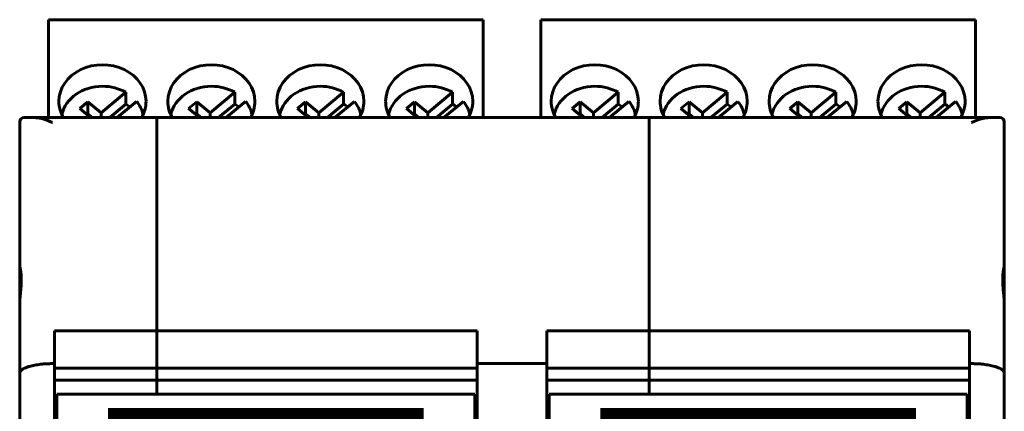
# Model space of a CAD drawing. Header units: millimetres. Extents: x -13 to 39, y -19 to 89.
# Tile 15 of 15: x -6 to 39, y 71 to 89. Entities that reach past the tile are written whole.
import ezdxf

# ---------------------------------------------------------------- set-up
doc = ezdxf.new("R2010")
doc.units = ezdxf.units.MM
doc.linetypes.add('K5LT_BASIC', pattern=[0])

msp = doc.modelspace()

# ---------------------------------------------------------------- linework, layer by layer
at = {"color": 150, "linetype": 'K5LT_BASIC', "lineweight": 60, "true_color": 0x0080ff}
for p, q in [((-4.936, 88.838), (15.014, 88.838)), ((-4.936, 88.826), (-4.936, 88.838)), ((-4.936, 88.826), (15.014, 88.826)), ((-4.936, 88.735), (-4.936, 88.826)), ((-4.936, 88.735), (-4.936, 84.338)), ((15.014, 88.826), (15.014, 88.838)), ((15.014, 88.735), (15.014, 88.826)), ((15.014, 88.735), (15.014, 84.338)), ((17.664, 88.838), (37.614, 88.838)), ((17.664, 88.826), (17.664, 88.838)), ((17.664, 88.826), (37.614, 88.826)), ((17.664, 88.735), (17.664, 88.826)), ((17.664, 88.735), (17.664, 84.338)), ((37.614, 88.826), (37.614, 88.838)), ((37.614, 88.735), (37.614, 88.826)), ((37.614, 88.735), (37.614, 84.338)), ((-1.39, 85.501), (-2.523, 84.551)), ((-1.39, 84.956), (-1.39, 85.501)), ((3.61, 85.501), (2.477, 84.551)), ((3.61, 84.956), (3.61, 85.501)), ((8.61, 85.501), (7.477, 84.551)), ((8.61, 84.956), (8.61, 85.501)), ((13.61, 85.501), (12.477, 84.551)), ((13.61, 84.956), (13.61, 85.501)), ((21.21, 85.501), (20.077, 84.551)), ((21.21, 84.956), (21.21, 85.501)), ((26.21, 85.501), (25.077, 84.551)), ((26.21, 84.956), (26.21, 85.501)), ((31.21, 85.501), (30.077, 84.551)), ((31.21, 84.956), (31.21, 85.501)), ((36.21, 85.501), (35.077, 84.551)), ((36.21, 84.956), (36.21, 85.501)), ((-3.134, 85.063), (-3.506, 84.751)), ((-2.523, 84.551), (-3.134, 85.063)), ((-3.134, 85.063), (-3.134, 84.519)), ((-1.787, 84.338), (-0.895, 85.086)), ((1.866, 85.063), (1.494, 84.751)), ((1.866, 85.063), (1.866, 84.519)), ((2.477, 84.551), (1.866, 85.063)), ((3.213, 84.338), (4.105, 85.086)), ((6.866, 85.063), (6.494, 84.751)), ((7.477, 84.551), (6.866, 85.063)), ((6.866, 85.063), (6.866, 84.519)), ((8.213, 84.338), (9.105, 85.086)), ((11.866, 85.063), (11.494, 84.751)), ((11.866, 85.063), (11.866, 84.519)), ((12.477, 84.551), (11.866, 85.063)), ((13.213, 84.338), (14.105, 85.086)), ((19.466, 85.063), (19.094, 84.751)), ((20.077, 84.551), (19.466, 85.063)), ((19.466, 85.063), (19.466, 84.519)), ((20.813, 84.338), (21.705, 85.086)), ((24.466, 85.063), (24.094, 84.751)), ((24.466, 85.063), (24.466, 84.519)), ((25.077, 84.551), (24.466, 85.063)), ((25.813, 84.338), (26.705, 85.086)), ((29.466, 85.063), (29.094, 84.751)), ((30.077, 84.551), (29.466, 85.063)), ((29.466, 85.063), (29.466, 84.519)), ((30.813, 84.338), (31.705, 85.086)), ((34.466, 85.063), (34.094, 84.751)), ((34.466, 85.063), (34.466, 84.519)), ((35.077, 84.551), (34.466, 85.063)), ((35.813, 84.338), (36.705, 85.086)), ((-3.013, 84.338), (-3.506, 84.751)), ((-2.523, 84.551), (-2.523, 84.338)), ((-2.128, 84.338), (-1.39, 84.956)), ((1.987, 84.338), (1.494, 84.751)), ((2.477, 84.551), (2.477, 84.338)), ((2.872, 84.338), (3.61, 84.956)), ((6.987, 84.338), (6.494, 84.751)), ((7.477, 84.551), (7.477, 84.338)), ((7.872, 84.338), (8.61, 84.956)), ((11.987, 84.338), (11.494, 84.751)), ((12.477, 84.551), (12.477, 84.338)), ((12.872, 84.338), (13.61, 84.956)), ((19.587, 84.338), (19.094, 84.751)), ((20.077, 84.551), (20.077, 84.338)), ((20.472, 84.338), (21.21, 84.956)), ((24.587, 84.338), (24.094, 84.751)), ((25.077, 84.551), (25.077, 84.338)), ((25.472, 84.338), (26.21, 84.956)), ((29.587, 84.338), (29.094, 84.751)), ((30.077, 84.551), (30.077, 84.338)), ((30.472, 84.338), (31.21, 84.956)), ((34.587, 84.338), (34.094, 84.751)), ((35.077, 84.551), (35.077, 84.338)), ((35.472, 84.338), (36.21, 84.956)), ((-6.261, 84.138), (-6.261, 77.562)), ((-6.061, 84.338), (-5.556, 84.338)), ((-5.011, 84.338), (-5.556, 84.338)), ((-5.511, 84.338), (-5.556, 84.338)), ((-5.511, 84.338), (-5.011, 84.338)), ((15.089, 84.338), (-5.011, 84.338)), ((-4.936, 84.338), (-5.011, 84.338)), ((-3.134, 84.519), (-3.182, 84.479)), ((-3.134, 84.519), (-2.918, 84.338)), ((0.039, 84.338), (0.039, 71.638)), ((1.866, 84.519), (1.818, 84.479)), ((1.866, 84.519), (2.082, 84.338)), ((6.866, 84.519), (6.818, 84.479)), ((6.866, 84.519), (7.082, 84.338)), ((11.866, 84.519), (11.818, 84.479)), ((11.866, 84.519), (12.082, 84.338)), ((15.089, 84.338), (15.014, 84.338)), ((17.589, 84.338), (15.089, 84.338)), ((15.589, 84.338), (15.089, 84.338)), ((15.839, 84.338), (15.589, 84.338)), ((15.838, 84.338), (16.839, 84.338)), ((17.089, 84.338), (16.839, 84.338)), ((17.589, 84.338), (17.089, 84.338)), ((37.689, 84.338), (17.589, 84.338)), ((17.639, 84.338), (17.589, 84.338)), ((17.664, 84.338), (17.589, 84.338)), ((19.466, 84.519), (19.418, 84.479)), ((19.466, 84.519), (19.682, 84.338)), ((22.639, 84.338), (22.639, 71.638)), ((24.466, 84.519), (24.418, 84.479)), ((24.466, 84.519), (24.682, 84.338)), ((29.466, 84.519), (29.418, 84.479)), ((29.466, 84.519), (29.682, 84.338)), ((34.466, 84.519), (34.418, 84.479)), ((34.466, 84.519), (34.682, 84.338)), ((38.233, 84.338), (37.689, 84.338)), ((37.689, 84.338), (38.189, 84.338)), ((38.233, 84.338), (38.189, 84.338)), ((38.233, 84.338), (38.739, 84.338)), ((38.939, 84.138), (38.939, 77.562)), ((-6.261, 77.562), (-6.261, 75.737)), ((38.939, 77.562), (38.939, 77.266)), ((38.939, 77.266), (38.939, 75.737)), ((-6.261, 75.737), (-6.261, 72.593)), ((38.939, 75.737), (38.939, 72.593)), ((-4.661, 73.038), (-4.661, 74.547)), ((14.739, 74.547), (-4.661, 74.547)), ((14.739, 74.547), (14.739, 73.038)), ((17.939, 73.038), (17.939, 74.547)), ((37.339, 74.547), (17.939, 74.547)), ((37.339, 74.547), (37.339, 73.038)), ((-4.661, 73.038), (-4.761, 73.038)), ((-4.661, 68.158), (-4.661, 73.038)), ((14.739, 72.836), (-4.661, 72.836)), ((17.939, 73.038), (14.739, 73.038)), ((14.739, 73.038), (14.739, 68.158)), ((17.939, 68.158), (17.939, 73.038)), ((17.939, 72.836), (37.339, 72.836)), ((37.339, 73.038), (37.339, 68.158)), ((37.439, 73.038), (37.339, 73.038)), ((-6.261, 72.593), (-6.261, 66.238)), ((38.939, 72.593), (38.939, 66.238)), ((14.739, 72.271), (-4.661, 72.271)), ((37.339, 72.271), (17.939, 72.271)), ((14.639, 71.638), (-4.561, 71.638)), ((-4.561, 71.638), (-4.561, 49.238)), ((14.639, 67.663), (14.639, 71.638)), ((18.039, 67.663), (18.039, 71.638)), ((18.039, 71.638), (37.239, 71.638)), ((37.239, 49.238), (37.239, 71.638))]:
    msp.add_line(p, q, dxfattribs=at)
at = {"color": 150, "linetype": 'K5LT_BASIC', "true_color": 0x0080ff, "const_width": 0.6}
for points in [[(-1.91, 66.554), (11.989, 66.554), (11.989, 70.701), (-1.91, 70.701)], [(20.69, 66.554), (34.589, 66.554), (34.589, 70.701), (20.69, 70.701)]]:
    msp.add_lwpolyline(points, close=True, dxfattribs=at)
at = {"color": 150, "linetype": 'K5LT_BASIC', "lineweight": 60, "true_color": 0x0080ff}
for centre, start, end in [((-6.061, 84.138), 90, 180), ((38.739, 84.138), 0, 90)]:
    msp.add_arc(centre, 0.2, start, end, dxfattribs=at)
for centre, major_axis, start_param, end_param in [((-2.461, 85.089), (2, 0), 0, 3.141593), ((2.539, 85.089), (2, 0), 0, 3.141593), ((7.539, 85.089), (2, 0), 0, 3.141593), ((12.539, 85.089), (2, 0), 0, 3.141593), ((20.139, 85.089), (2, 0), 0, 3.141593), ((25.139, 85.089), (2, 0), 0, 3.141593), ((30.139, 85.089), (2, 0), 0, 3.141593), ((35.139, 85.089), (2, 0), 0, 3.141593), ((-2.461, 84.187), (-1.898, 0), 4.712389, 6.095952), ((-2.461, 84.187), (-1.898, 0), 4.112452, 4.712389), ((2.539, 84.187), (-1.898, 0), 4.712389, 6.095952), ((2.539, 84.187), (-1.898, 0), 4.112452, 4.712389), ((7.539, 84.187), (-1.898, 0), 4.712389, 6.095952), ((7.539, 84.187), (-1.898, 0), 4.112452, 4.712389), ((12.539, 84.187), (-1.898, 0), 4.712389, 6.095952), ((12.539, 84.187), (-1.898, 0), 4.112452, 4.712389), ((20.139, 84.187), (-1.898, 0), 4.712389, 6.095952), ((20.139, 84.187), (-1.898, 0), 4.112452, 4.712389), ((25.139, 84.187), (-1.898, 0), 4.712389, 6.095952), ((25.139, 84.187), (-1.898, 0), 4.112452, 4.712389), ((30.139, 84.187), (-1.898, 0), 4.712389, 6.095952), ((30.139, 84.187), (-1.898, 0), 4.112452, 4.712389), ((35.139, 84.187), (-1.898, 0), 4.712389, 6.095952), ((35.139, 84.187), (-1.898, 0), 4.112452, 4.712389), ((-2.461, 85.089), (2, 0), 3.141593, 3.60633), ((-2.461, 84.187), (1.898, 0), 0.187233, 0.599937), ((-2.461, 85.089), (2, 0), 5.818447, 6.283185), ((2.539, 85.089), (2, 0), 3.141593, 3.60633), ((2.539, 84.187), (1.898, 0), 0.187233, 0.599937), ((2.539, 85.089), (2, 0), 5.818447, 6.283185), ((7.539, 85.089), (2, 0), 3.141593, 3.60633), ((7.539, 84.187), (1.898, 0), 0.187233, 0.599937), ((7.539, 85.089), (2, 0), 5.818447, 6.283185), ((12.539, 85.089), (2, 0), 3.141593, 3.60633), ((12.539, 84.187), (1.898, 0), 0.187233, 0.599937), ((12.539, 85.089), (2, 0), 5.818447, 6.283185), ((20.139, 85.089), (2, 0), 3.141593, 3.60633), ((20.139, 84.187), (1.898, 0), 0.187233, 0.599937), ((20.139, 85.089), (2, 0), 5.818447, 6.283185), ((25.139, 85.089), (2, 0), 3.141593, 3.60633), ((25.139, 84.187), (1.898, 0), 0.187233, 0.599937), ((25.139, 85.089), (2, 0), 5.818447, 6.283185), ((30.139, 85.089), (2, 0), 3.141593, 3.60633), ((30.139, 84.187), (1.898, 0), 0.187233, 0.599937), ((30.139, 85.089), (2, 0), 5.818447, 6.283185), ((35.139, 85.089), (2, 0), 3.141593, 3.60633), ((35.139, 84.187), (1.898, 0), 0.187233, 0.599937), ((35.139, 85.089), (2, 0), 5.818447, 6.283185), ((-2.461, 83.642), (1.898, 0), 0.842843, 0.970859), ((2.539, 83.642), (1.898, 0), 0.842843, 0.970859), ((7.539, 83.642), (1.898, 0), 0.842843, 0.970859), ((12.539, 83.642), (1.898, 0), 0.842843, 0.970859), ((20.139, 83.642), (1.898, 0), 0.842843, 0.970859), ((25.139, 83.642), (1.898, 0), 0.842843, 0.970859), ((30.139, 83.642), (1.898, 0), 0.842843, 0.970859), ((35.139, 83.642), (1.898, 0), 0.842843, 0.970859)]:
    msp.add_ellipse(centre, major_axis=major_axis, ratio=0.838793, start_param=start_param, end_param=end_param, dxfattribs=at)
for points, knots in [([(-4.761, 84.11), (-4.775, 84.116), (-4.802, 84.13), (-4.843, 84.148), (-4.884, 84.166), (-4.924, 84.184), (-4.963, 84.2), (-5.002, 84.215), (-5.04, 84.23), (-5.078, 84.243), (-5.114, 84.255), (-5.15, 84.267), (-5.185, 84.278), (-5.219, 84.287), (-5.251, 84.296), (-5.283, 84.303), (-5.313, 84.31), (-5.343, 84.316), (-5.372, 84.321), (-5.4, 84.326), (-5.428, 84.329), (-5.454, 84.332), (-5.48, 84.335), (-5.506, 84.336), (-5.531, 84.337), (-5.548, 84.337), (-5.556, 84.338)], [0, 0, 0, 0, 0.051024, 0.101573, 0.151664, 0.200944, 0.249818, 0.29762, 0.344733, 0.39085, 0.436662, 0.481204, 0.524792, 0.566783, 0.608156, 0.647904, 0.686657, 0.724082, 0.761174, 0.797274, 0.832725, 0.867172, 0.901253, 0.934577, 0.967491, 1, 1, 1, 1]), ([(38.233, 84.338), (38.222, 84.337), (38.198, 84.337), (38.163, 84.335), (38.127, 84.332), (38.092, 84.328), (38.056, 84.322), (38.021, 84.316), (37.986, 84.309), (37.95, 84.301), (37.915, 84.292), (37.881, 84.283), (37.847, 84.273), (37.813, 84.262), (37.78, 84.251), (37.747, 84.24), (37.715, 84.229), (37.683, 84.217), (37.652, 84.204), (37.621, 84.192), (37.59, 84.179), (37.559, 84.165), (37.529, 84.152), (37.499, 84.138), (37.469, 84.124), (37.449, 84.115), (37.439, 84.11)], [0, 0, 0, 0, 0.046313, 0.092569, 0.138747, 0.184688, 0.230499, 0.275804, 0.320758, 0.365158, 0.409356, 0.452782, 0.49562, 0.537486, 0.578953, 0.619459, 0.659388, 0.698559, 0.737542, 0.775981, 0.814068, 0.851641, 0.889063, 0.926177, 0.963155, 1, 1, 1, 1]), ([(-6.261, 75.737), (-6.261, 75.765), (-6.26, 75.821), (-6.257, 75.906), (-6.252, 75.991), (-6.245, 76.076), (-6.238, 76.162), (-6.23, 76.247), (-6.222, 76.332), (-6.214, 76.416), (-6.206, 76.499), (-6.2, 76.58), (-6.194, 76.66), (-6.19, 76.739), (-6.187, 76.815), (-6.186, 76.889), (-6.187, 76.968), (-6.19, 77.058), (-6.197, 77.155), (-6.207, 77.244), (-6.217, 77.311), (-6.225, 77.36), (-6.232, 77.399), (-6.239, 77.433), (-6.246, 77.465), (-6.251, 77.493), (-6.256, 77.517), (-6.259, 77.534), (-6.26, 77.546), (-6.261, 77.555), (-6.261, 77.56), (-6.261, 77.562)], [0, 0, 0, 0, 0.035121, 0.07029, 0.105437, 0.140614, 0.175784, 0.21094, 0.246084, 0.281217, 0.316353, 0.351482, 0.386631, 0.421779, 0.456917, 0.492034, 0.527139, 0.573912, 0.63214, 0.690093, 0.736095, 0.769279, 0.801244, 0.831019, 0.859836, 0.892882, 0.922904, 0.949901, 0.967611, 0.984326, 1, 1, 1, 1]), ([(38.939, 77.562), (38.939, 77.56), (38.939, 77.554), (38.938, 77.545), (38.936, 77.534), (38.934, 77.522), (38.932, 77.509), (38.929, 77.495), (38.926, 77.479), (38.923, 77.463), (38.919, 77.445), (38.915, 77.426), (38.911, 77.406), (38.907, 77.386), (38.903, 77.364), (38.899, 77.341), (38.895, 77.317), (38.891, 77.292), (38.888, 77.266), (38.884, 77.239), (38.881, 77.211), (38.877, 77.182), (38.875, 77.152), (38.872, 77.122), (38.869, 77.087), (38.867, 77.047), (38.865, 77.002), (38.864, 76.96), (38.864, 76.922), (38.864, 76.885), (38.864, 76.845), (38.866, 76.793), (38.868, 76.719), (38.875, 76.612), (38.885, 76.479), (38.898, 76.341), (38.91, 76.223), (38.917, 76.138), (38.923, 76.077), (38.926, 76.032), (38.929, 75.991), (38.931, 75.954), (38.934, 75.918), (38.935, 75.883), (38.937, 75.849), (38.938, 75.817), (38.938, 75.78), (38.939, 75.753), (38.939, 75.737)], [0, 0, 0, 0, 0.017516, 0.035011, 0.052546, 0.070115, 0.087692, 0.105277, 0.12287, 0.140457, 0.158045, 0.175626, 0.193203, 0.210775, 0.228348, 0.245907, 0.263468, 0.28103, 0.298581, 0.316162, 0.333731, 0.351317, 0.368902, 0.386495, 0.404083, 0.42754, 0.450945, 0.474288, 0.491673, 0.508979, 0.528029, 0.54883, 0.582361, 0.630268, 0.691764, 0.754753, 0.803497, 0.838761, 0.859651, 0.87849, 0.894616, 0.910065, 0.92466, 0.939048, 0.953064, 0.966854, 0.97916, 1, 1, 1, 1])]:
    msp.add_open_spline(points, degree=3, knots=knots, dxfattribs=at)
for points in [[(-4.761, 73.038), (-5.64, 73.038), (-6.261, 72.853), (-6.261, 72.593)], [(38.939, 72.593), (38.939, 72.853), (38.317, 73.038), (37.439, 73.038)]]:
    msp.add_rational_spline(points, [1, 0.804737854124, 0.804737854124, 1], degree=3, dxfattribs=at)

doc.saveas('drawing.dxf')
